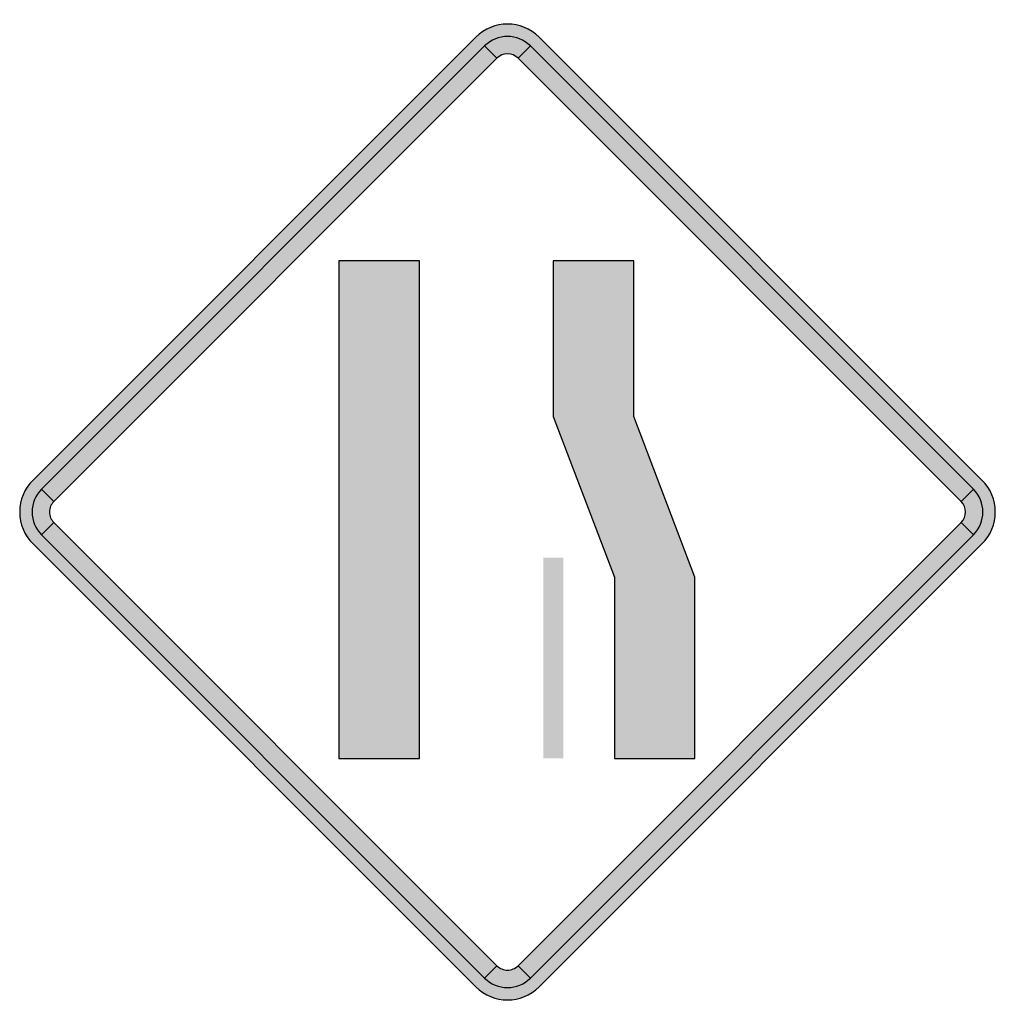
# Model space of a CAD drawing. Header units: inches. Extents: x -21.2 to 21.2, y -21.4 to 21.4.
import ezdxf

# ---------------------------------------------------------------- set-up
doc = ezdxf.new("R2010")
doc.units = ezdxf.units.IN
doc.header["$MEASUREMENT"] = 0

msp = doc.modelspace()

# ---------------------------------------------------------------- hatches: boundary and pattern name
h = msp.add_hatch(color=7)
h.paths.add_polyline_path([(20.64, 1.379), (20.81, 1.181), (20.952, 0.969), (21.065, 0.742), (21.15, 0.502), (21.199, 0.255), (21.213, 0), (21.199, -0.255), (21.15, -0.502), (21.065, -0.742), (20.952, -0.969), (20.81, -1.181), (20.64, -1.379), (1.379, -20.64), (1.174, -20.817), (0.962, -20.959), (0.735, -21.072), (0.495, -21.15), (0.247, -21.199), (0, -21.213), (-0.247, -21.199), (-0.495, -21.15), (-0.735, -21.072), (-0.962, -20.959), (-1.174, -20.817), (-1.379, -20.64), (-20.64, -1.379), (-20.81, -1.181), (-20.952, -0.969), (-21.065, -0.742), (-21.15, -0.502), (-21.199, -0.255), (-21.213, 0), (-21.199, 0.255), (-21.15, 0.502), (-21.065, 0.742), (-20.952, 0.969), (-20.81, 1.181), (-20.64, 1.379), (-1.379, 20.64), (-1.174, 20.817), (-0.962, 20.959), (-0.735, 21.072), (-0.495, 21.15), (-0.247, 21.199), (0, 21.213), (0.247, 21.199), (0.495, 21.15), (0.735, 21.072), (0.962, 20.959), (1.174, 20.817), (1.379, 20.64), (20.64, 1.379)])
h.paths.add_polyline_path([(19.728, 0.46), (19.834, 0.318), (19.898, 0.163), (19.919, 0), (19.898, -0.163), (19.834, -0.318), (19.728, -0.46), (0.46, -19.728), (0.396, -19.785), (0.325, -19.827), (0.247, -19.87), (0.17, -19.891), (0.085, -19.912), (0, -19.919), (-0.085, -19.912), (-0.17, -19.891), (-0.247, -19.87), (-0.325, -19.827), (-0.396, -19.785), (-0.46, -19.728), (-19.728, -0.46), (-19.785, -0.396), (-19.827, -0.325), (-19.87, -0.247), (-19.891, -0.17), (-19.912, -0.085), (-19.919, 0), (-19.912, 0.085), (-19.891, 0.17), (-19.87, 0.247), (-19.827, 0.325), (-19.785, 0.396), (-19.728, 0.46), (-0.46, 19.728), (-0.318, 19.834), (-0.163, 19.898), (0, 19.919), (0.163, 19.898), (0.318, 19.834), (0.46, 19.728), (19.728, 0.46)], flags=0)
h = msp.add_hatch(color=7)
edge = h.paths.add_edge_path()
edge.add_line((0.459, 19.726), (0.994, 20.261))
edge.add_spline(control_points=[(0.994, 20.261), (0.445, 20.81), (-0.445, 20.81), (-0.994, 20.261)], knot_values=[0, 0, 0, 0, 1, 1, 1, 1], degree=3, periodic=0)
edge.add_line((-0.994, 20.261), (-0.459, 19.726))
edge.add_spline(control_points=[(-0.459, 19.726), (-0.205, 19.979), (0.205, 19.979), (0.459, 19.726)], knot_values=[0, 0, 0, 0, 1, 1, 1, 1], degree=3, periodic=0)
for points in [[(-0.994, 20.261), (-20.261, 0.994), (-19.726, 0.459), (-0.459, 19.726), (-0.994, 20.261)], [(20.261, 0.994), (0.994, 20.261), (0.459, 19.726), (19.726, 0.459), (20.261, 0.994)], [(-7.329, -10.711), (-3.83, -10.711), (-3.83, 10.922), (-7.329, 10.922), (-7.329, -10.711)], [(1.991, 10.922), (1.991, 4.158), (4.648, -2.84), (4.648, -10.711), (8.147, -10.711), (8.147, -2.84), (5.49, 4.158), (5.49, 10.922), (1.991, 10.922)], [(-20.261, -0.994), (-0.994, -20.261), (-0.459, -19.726), (-19.726, -0.459), (-20.261, -0.994)], [(0.994, -20.261), (20.261, -0.994), (19.726, -0.459), (0.459, -19.726), (0.994, -20.261)], [(1.554, -1.982), (1.554, -10.711), (2.428, -10.711), (2.428, -1.982), (1.554, -1.982)]]:
    msp.add_hatch(color=7).paths.add_polyline_path(points)
h = msp.add_hatch(color=7)
edge = h.paths.add_edge_path()
edge.add_line((-19.726, 0.459), (-20.261, 0.994))
edge.add_spline(control_points=[(-20.261, 0.994), (-20.524, 0.73), (-20.673, 0.373), (-20.673, 0), (-20.673, -0.373), (-20.524, -0.73), (-20.261, -0.994)], knot_values=[0, 0, 0, 0, 1, 1, 1, 2, 2, 2, 2], degree=3, periodic=0)
edge.add_line((-20.261, -0.994), (-19.726, -0.459))
edge.add_spline(control_points=[(-19.726, -0.459), (-19.847, -0.337), (-19.916, -0.172), (-19.916, 0), (-19.916, 0.172), (-19.847, 0.337), (-19.726, 0.459)], knot_values=[0, 0, 0, 0, 1, 1, 1, 2, 2, 2, 2], degree=3, periodic=0)
h = msp.add_hatch(color=7)
edge = h.paths.add_edge_path()
edge.add_line((19.726, -0.459), (20.261, -0.994))
edge.add_spline(control_points=[(20.261, -0.994), (20.81, -0.445), (20.81, 0.445), (20.261, 0.994)], knot_values=[0, 0, 0, 0, 1, 1, 1, 1], degree=3, periodic=0)
edge.add_line((20.261, 0.994), (19.726, 0.459))
edge.add_spline(control_points=[(19.726, 0.459), (19.979, 0.205), (19.979, -0.205), (19.726, -0.459)], knot_values=[0, 0, 0, 0, 1, 1, 1, 1], degree=3, periodic=0)
h = msp.add_hatch(color=7)
edge = h.paths.add_edge_path()
edge.add_line((-0.459, -19.726), (-0.994, -20.261))
edge.add_spline(control_points=[(-0.994, -20.261), (-0.73, -20.524), (-0.373, -20.673), (0, -20.673), (0.373, -20.673), (0.73, -20.524), (0.994, -20.261)], knot_values=[0, 0, 0, 0, 1, 1, 1, 2, 2, 2, 2], degree=3, periodic=0)
edge.add_line((0.994, -20.261), (0.459, -19.726))
edge.add_spline(control_points=[(0.459, -19.726), (0.337, -19.847), (0.172, -19.916), (0, -19.916), (-0.172, -19.916), (-0.337, -19.847), (-0.459, -19.726)], knot_values=[0, 0, 0, 0, 1, 1, 1, 2, 2, 2, 2], degree=3, periodic=0)

# ---------------------------------------------------------------- linework, layer by layer
at = {"color": 7}
for p, q in [((-1.376, 20.643), (-20.643, 1.376)), ((20.643, 1.376), (1.376, 20.643)), ((-0.994, 20.261), (-20.261, 0.994)), ((-0.994, 20.261), (-0.459, 19.726)), ((-0.459, 19.726), (-0.994, 20.261)), ((0.459, 19.726), (0.994, 20.261)), ((0.994, 20.261), (0.459, 19.726)), ((20.261, 0.994), (0.994, 20.261)), ((-19.726, 0.459), (-0.459, 19.726)), ((0.459, 19.726), (19.726, 0.459)), ((-19.726, 0.459), (-20.261, 0.994)), ((-20.261, 0.994), (-19.726, 0.459)), ((20.261, 0.994), (19.726, 0.459)), ((19.726, 0.459), (20.261, 0.994)), ((-20.261, -0.994), (-19.726, -0.459)), ((-19.726, -0.459), (-20.261, -0.994)), ((-0.459, -19.726), (-19.726, -0.459)), ((19.726, -0.459), (0.459, -19.726)), ((19.726, -0.459), (20.261, -0.994)), ((20.261, -0.994), (19.726, -0.459)), ((-20.261, -0.994), (-0.994, -20.261)), ((0.994, -20.261), (20.261, -0.994)), ((-20.643, -1.376), (-1.376, -20.643)), ((1.376, -20.643), (20.643, -1.376)), ((-0.459, -19.726), (-0.994, -20.261)), ((-0.994, -20.261), (-0.459, -19.726)), ((0.994, -20.261), (0.459, -19.726)), ((0.459, -19.726), (0.994, -20.261))]:
    msp.add_line(p, q, dxfattribs=at)
for points in [[(-7.329, -10.711), (-3.83, -10.711), (-3.83, 10.922), (-7.329, 10.922), (-7.329, -10.711)], [(5.49, 10.922), (1.991, 10.922), (1.991, 4.158), (4.648, -2.84), (4.648, -10.711), (8.147, -10.711), (8.147, -2.84), (5.49, 4.158), (5.49, 10.922)]]:
    msp.add_lwpolyline(points, close=True, dxfattribs=at)
for points in [[(1.376, 20.643), (0.616, 21.403), (-0.616, 21.403), (-1.376, 20.643)], [(0.994, 20.261), (0.445, 20.81), (-0.445, 20.81), (-0.994, 20.261)], [(0.459, 19.726), (0.205, 19.979), (-0.205, 19.979), (-0.459, 19.726)], [(20.261, -0.994), (20.81, -0.445), (20.81, 0.445), (20.261, 0.994)], [(19.726, -0.459), (19.979, -0.205), (19.979, 0.205), (19.726, 0.459)], [(-1.376, -20.643), (-0.616, -21.403), (0.616, -21.403), (1.376, -20.643)]]:
    msp.add_open_spline(points, degree=3, dxfattribs=at)
for points in [[(-20.643, 1.376), (-21.008, 1.011), (-21.213, 0.516), (-21.213, 0), (-21.213, -0.516), (-21.008, -1.011), (-20.643, -1.376)], [(20.643, -1.376), (21.008, -1.011), (21.213, -0.516), (21.213, 0), (21.213, 0.516), (21.008, 1.011), (20.643, 1.376)], [(-20.261, 0.994), (-20.524, 0.73), (-20.673, 0.373), (-20.673, 0), (-20.673, -0.373), (-20.524, -0.73), (-20.261, -0.994)], [(-19.726, 0.459), (-19.847, 0.337), (-19.916, 0.172), (-19.916, 0), (-19.916, -0.172), (-19.847, -0.337), (-19.726, -0.459)], [(-0.459, -19.726), (-0.337, -19.847), (-0.172, -19.916), (0, -19.916), (0.172, -19.916), (0.337, -19.847), (0.459, -19.726)], [(-0.994, -20.261), (-0.73, -20.524), (-0.373, -20.673), (0, -20.673), (0.373, -20.673), (0.73, -20.524), (0.994, -20.261)]]:
    msp.add_open_spline(points, degree=3, knots=[0, 0, 0, 0, 1, 1, 1, 2, 2, 2, 2], dxfattribs=at)

doc.saveas('drawing.dxf')
